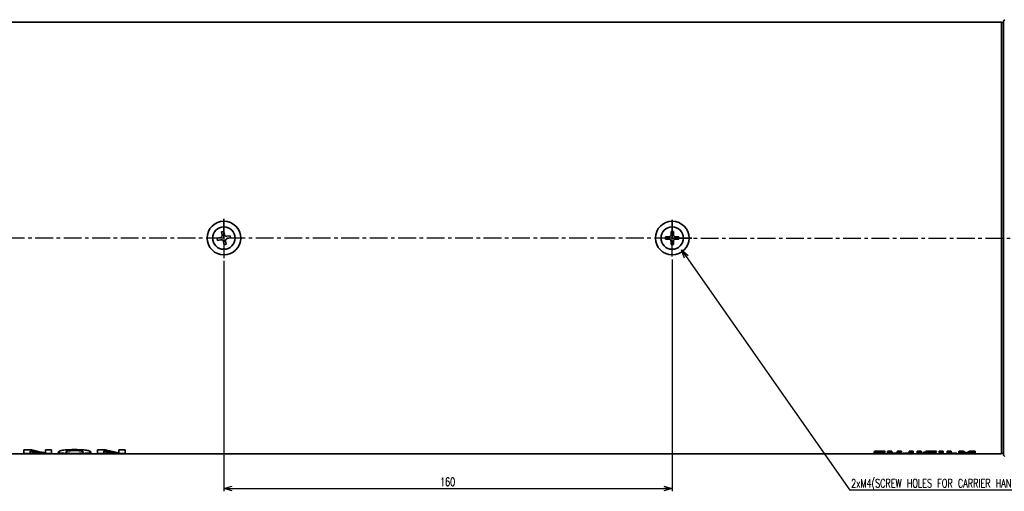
# Model space of a CAD drawing. Header units: millimetres. Extents: x -253 to 658, y -105 to 533.
# Tile 13 of 32: x 63 to 415, y 365 to 533. Entities that reach past the tile are written whole.
import ezdxf

# ---------------------------------------------------------------- set-up
doc = ezdxf.new("R2010")
doc.units = ezdxf.units.MM
doc.linetypes.add('CENTER', pattern=[10.16, 6.35, -1.27, 1.27, -1.27])
doc.layers.add('1', color=7, linetype='Continuous')
doc.styles.add('SLDTEXTSTYLE0', font='TXT', dxfattribs={"width": 0.7, "bigfont": 'bigfont'})
doc.styles.get("Standard").update_dxf_attribs({"font": 'txt', "bigfont": 'bigfont'})
doc.dimstyles.new('SLDDIMSTYLE0', dxfattribs={"dimtxt": 3, "dimasz": 3, "dimexe": 0, "dimexo": 0.0625, "dimgap": 0.75, "dimtad": 3, "dimdec": 4, "dimrnd": 1e-09, "dimzin": 12, "dimdsep": 46, "dimtxsty": 'SLDTEXTSTYLE0', "dimblk1": 'OPEN30', "dimblk2": 'OPEN30', "dimsah": 1, "dimcen": 0.09, "dimadec": 0, "dimazin": 3, "dimtfac": 1, "dimtofl": 0, "dimtmove": 0, "dimatfit": 3, "dimldrblk": 'OPEN30', "dimfxl": 1, "dimfrac": 2, "dimtolj": 1, "dimtzin": 12, "dimarcsym": 0})
doc.dimstyles.new('SLDDIMSTYLE3', dxfattribs={"dimtxt": 0.18, "dimasz": 3, "dimexe": 0, "dimexo": 0.0625, "dimgap": 0, "dimtad": 0, "dimtih": 1, "dimtoh": 1, "dimdec": 0, "dimrnd": 1e-09, "dimzin": 0, "dimdsep": 46, "dimtxsty": 'Standard', "dimblk1": 'OPEN30', "dimblk2": 'OPEN30', "dimsah": 1, "dimcen": 0.09, "dimadec": 0, "dimazin": 0, "dimtfac": 3, "dimtdec": 0, "dimtofl": 0, "dimtmove": 0, "dimatfit": 3, "dimldrblk": 'OPEN30', "dimfxl": 1, "dimfrac": 2, "dimtolj": 1, "dimtzin": 0, "dimarcsym": 0})

# ---------------------------------------------------------------- blocks, each defined once
blk = doc.blocks.new('_Open30')
at = {"color": 0, "linetype": 'ByBlock', "lineweight": -2}
for p, q in [((-1, 0.267949), (0, 0)), ((0, 0), (-1, -0.267949)), ((0, 0), (-1, 0))]:
    blk.add_line(p, q, dxfattribs=at)
blk = doc.blocks.new('_D_19')
at = {"layer": '1'}
for p, q in [((136.37, 446.98), (136.37, 364.83)), ((296.37, 447.5), (296.37, 364.83)), ((136.37, 365.83), (296.37, 365.83))]:
    blk.add_line(p, q, dxfattribs=at)
at = {"layer": '1', "xscale": 3, "yscale": 3, "rotation": 180}
blk.add_blockref('_Open30', (136.37, 365.83), dxfattribs=at)
at = {"layer": '1', "xscale": 3, "yscale": 3}
blk.add_blockref('_Open30', (296.37, 365.83), dxfattribs=at)
at = {"layer": '1', "insert": (213.49, 369.7), "char_height": 3, "attachment_point": 1, "style": 'SLDTEXTSTYLE0'}
blk.add_mtext('160', dxfattribs=at)
blk = doc.blocks.new('SW_NOTE_0_8')
at = {"layer": '1', "color": 0}
blk.add_line((84.21, 0), (0, 0), dxfattribs=at)
at = {"layer": '1', "color": 0, "insert": (0.49, 3.93), "char_height": 3, "attachment_point": 1, "style": 'SLDTEXTSTYLE0'}
blk.add_mtext('2xM4(SCREW HOLES FOR CARRIER HANDLE)', dxfattribs=at)

msp = doc.modelspace()

# ---------------------------------------------------------------- linework, layer by layer
at = {"color": 7, "linetype": 'Continuous', "lineweight": 35}
for p, q in [((413.86533, 532.12407), (18.86533, 532.12407)), ((413.86533, 504.42183), (413.86533, 532.12407)), ((414.61438, 531.97407), (413.86533, 531.93481)), ((415.11247, 532.98049), (414.61438, 532.52407)), ((414.61438, 504.68532), (414.61438, 532.52407)), ((413.81438, 484.73291), (413.81438, 504.41604)), ((413.86533, 484.66043), (413.86533, 504.42183)), ((414.61438, 484.66043), (414.61438, 504.68532)), ((413.86533, 425.5877), (413.86533, 484.66043)), ((414.61438, 425.5877), (414.61438, 484.66043)), ((136.31529, 457.50734), (135.52963, 457.35658)), ((135.52963, 457.35658), (135.74635, 456.22718)), ((136.53202, 456.37795), (136.31529, 457.50734)), ((296.76533, 457.47407), (295.96533, 457.47407)), ((295.96533, 457.47407), (295.96533, 456.32407)), ((296.76533, 456.32407), (296.76533, 457.47407)), ((135.11145, 455.29075), (133.98206, 455.07403)), ((133.98206, 455.07403), (134.13282, 454.28837)), ((134.13282, 454.28837), (135.26221, 454.50509)), ((136.19864, 453.87019), (136.41537, 452.74079)), ((137.20103, 452.89156), (136.98431, 454.02095)), ((138.59784, 455.95977), (137.46845, 455.74305)), ((137.61921, 454.95738), (138.7486, 455.1741)), ((138.7486, 455.1741), (138.59784, 455.95977)), ((295.16533, 455.52407), (294.01533, 455.52407)), ((294.01533, 455.52407), (294.01533, 454.72407)), ((294.01533, 454.72407), (295.16533, 454.72407)), ((295.96533, 453.92407), (295.96533, 452.77407)), ((296.76533, 452.77407), (296.76533, 453.92407)), ((298.71533, 455.52407), (297.56533, 455.52407)), ((297.56533, 454.72407), (298.71533, 454.72407)), ((298.71533, 454.72407), (298.71533, 455.52407)), ((136.41537, 452.74079), (137.20103, 452.89156)), ((295.96533, 452.77407), (296.76533, 452.77407)), ((413.81438, 405.8321), (413.81438, 425.51523)), ((413.86533, 405.8263), (413.86533, 425.5877)), ((414.61438, 405.56282), (414.61438, 425.5877)), ((413.86533, 378.15015), (413.86533, 405.8263)), ((414.61438, 377.72407), (414.61438, 405.56282)), ((65.00866, 379.63312), (66.41977, 379.63312)), ((65.00866, 378.24319), (65.00866, 379.63312)), ((72.66394, 379.63312), (74.88644, 379.63312)), ((72.66394, 378.52219), (72.66394, 379.63312)), ((74.88644, 379.63312), (74.88644, 378.24319)), ((82.15366, 379.68181), (83.98811, 379.68181)), ((91.25533, 379.63312), (92.66644, 379.63312)), ((91.25533, 378.24319), (91.25533, 379.63312)), ((98.9106, 379.63312), (101.13311, 379.63312)), ((98.9106, 378.52219), (98.9106, 379.63312)), ((101.13311, 379.63312), (101.13311, 378.24319)), ((18.86533, 378.15005), (413.86533, 378.15005)), ((65.00866, 378.34333), (67.23116, 378.34333)), ((67.23116, 378.24319), (65.00866, 378.24319)), ((67.23116, 379.00259), (67.23116, 379.10369)), ((67.23116, 379.00259), (67.23116, 378.24319)), ((67.30172, 378.98697), (67.30172, 379.08804)), ((67.51339, 378.9359), (67.51339, 379.03691)), ((67.86616, 378.86707), (67.86616, 378.968)), ((68.2895, 378.77859), (68.2895, 378.87941)), ((69.31255, 378.59927), (69.31255, 378.69986)), ((69.84172, 378.5152), (69.84172, 378.61569)), ((70.8295, 378.38575), (70.8295, 378.48607)), ((71.49978, 378.3099), (71.49978, 378.41013)), ((71.67617, 378.29354), (71.67617, 378.39375)), ((72.13477, 378.26309), (72.13477, 378.36326)), ((72.7345, 378.24704), (72.7345, 378.34719)), ((73.51061, 378.34333), (74.88644, 378.34333)), ((73.51061, 378.24319), (73.51061, 378.34333)), ((74.88644, 378.24319), (73.51061, 378.24319)), ((77.28533, 378.57281), (77.28533, 378.67337)), ((77.53227, 378.45516), (77.53227, 378.55557)), ((77.95561, 378.37451), (77.95561, 378.47482)), ((78.52005, 378.31715), (78.52005, 378.41739)), ((79.26089, 378.27794), (79.26089, 378.37813)), ((80.037, 378.81053), (80.037, 378.91138)), ((80.037, 378.67493), (80.037, 378.81053)), ((80.07227, 378.95614), (80.07227, 379.05718)), ((80.14283, 378.25294), (80.14283, 378.3531)), ((80.21339, 379.07196), (80.21339, 379.17315)), ((80.49561, 379.16672), (80.49561, 379.26803)), ((80.88366, 379.24822), (80.88366, 379.34963)), ((81.09533, 378.23751), (81.09533, 378.33765)), ((81.44811, 379.30227), (81.44811, 379.40374)), ((82.15366, 379.33286), (82.15366, 379.43437)), ((82.15366, 378.23198), (82.15366, 378.33212)), ((82.78867, 378.3303), (83.35311, 378.3303)), ((82.78867, 378.23017), (82.78867, 378.3303)), ((83.35311, 378.23017), (82.78867, 378.23017)), ((83.07088, 379.3452), (83.07088, 379.44673)), ((83.35311, 378.23017), (83.35311, 378.3303)), ((83.95283, 379.33286), (83.95283, 379.43437)), ((83.98811, 378.23198), (83.98811, 378.33212)), ((84.69366, 379.30227), (84.69366, 379.40374)), ((85.04644, 378.23751), (85.04644, 378.33765)), ((85.25811, 379.24822), (85.25811, 379.34963)), ((85.64616, 379.16672), (85.64616, 379.26803)), ((85.92839, 379.07196), (85.92839, 379.17315)), ((85.99894, 378.25294), (85.99894, 378.3531)), ((86.03422, 378.95614), (86.03422, 379.05718)), ((86.10477, 378.74304), (86.10477, 378.84381)), ((86.88088, 378.27794), (86.88088, 378.37813)), ((87.58644, 378.31472), (87.58644, 378.41495)), ((88.18616, 378.37451), (88.18616, 378.47482)), ((88.6095, 378.45516), (88.6095, 378.55557)), ((88.85644, 378.57281), (88.85644, 378.67337)), ((91.25533, 378.34333), (93.47783, 378.34333)), ((93.47783, 378.24319), (91.25533, 378.24319)), ((93.47783, 379.00259), (93.47783, 379.10369)), ((93.47783, 379.00259), (93.47783, 378.24319)), ((93.54839, 378.98697), (93.54839, 379.08804)), ((93.79533, 378.9359), (93.79533, 379.03691)), ((94.53616, 378.77859), (94.53616, 378.87941)), ((95.55922, 378.59927), (95.55922, 378.69986)), ((96.08838, 378.5152), (96.08838, 378.61569)), ((97.07617, 378.38575), (97.07617, 378.48607)), ((97.46422, 378.33971), (97.46422, 378.43998)), ((97.78172, 378.3099), (97.78172, 378.41013)), ((97.92283, 378.29354), (97.92283, 378.39375)), ((98.41672, 378.26309), (98.41672, 378.36326)), ((99.01644, 378.24704), (99.01644, 378.34719)), ((99.75728, 378.34333), (101.13311, 378.34333)), ((99.75728, 378.24319), (99.75728, 378.34333)), ((101.13311, 378.24319), (99.75728, 378.24319)), ((368.46812, 378.40896), (368.46812, 379.03428)), ((368.46812, 378.50931), (369.66757, 378.50931)), ((369.66757, 378.40896), (368.46812, 378.40896)), ((369.20894, 379.11042), (372.38394, 379.11042)), ((369.66757, 378.40896), (369.66757, 378.50931)), ((369.9145, 378.41492), (369.9145, 378.51528)), ((370.02035, 378.95614), (370.02035, 379.05718)), ((370.02035, 378.95614), (370.02035, 378.75625)), ((370.02035, 378.75625), (372.27809, 378.75625)), ((370.02035, 378.67907), (370.02035, 378.75625)), ((370.02035, 378.67907), (370.02035, 378.43626)), ((372.24282, 378.67907), (370.02035, 378.67907)), ((370.12615, 378.99737), (370.12615, 379.09846)), ((370.40839, 379.01309), (370.40839, 379.11042)), ((372.3134, 379.01309), (370.40839, 379.01309)), ((372.24282, 378.67907), (372.24282, 378.75625)), ((372.27809, 378.75625), (372.27809, 378.6874)), ((372.3134, 379.01309), (372.3134, 379.11042)), ((372.38394, 379.11042), (372.38394, 379.01837)), ((373.23062, 378.55074), (373.23062, 379.06112)), ((373.30115, 378.49802), (373.30115, 378.59848)), ((373.51281, 379.11042), (374.71227, 379.11042)), ((373.51281, 378.45516), (373.51281, 378.55557)), ((373.9009, 378.42702), (373.9009, 378.5274)), ((374.43007, 378.406), (374.43007, 378.50635)), ((374.71227, 379.11042), (374.71227, 378.50485)), ((375.02977, 378.39723), (375.02977, 378.46158)), ((375.45309, 378.4488), (375.91172, 378.4488)), ((375.70006, 378.39434), (375.70006, 378.4488)), ((376.37035, 378.39723), (376.37035, 378.46428)), ((376.68781, 378.53634), (376.68781, 379.06653)), ((377.00532, 379.11042), (378.1695, 379.11042)), ((377.00532, 378.406), (377.00532, 378.50635)), ((377.42868, 378.42094), (377.42868, 378.52131)), ((377.78146, 378.44564), (377.78146, 378.54604)), ((378.06365, 378.48789), (378.06365, 378.58834)), ((378.1695, 379.11042), (378.1695, 378.55074)), ((378.76921, 378.44564), (379.58062, 378.44564)), ((378.76921, 378.406), (378.76921, 378.44564)), ((378.80448, 378.40014), (378.80448, 378.44564)), ((378.87506, 378.39723), (378.87506, 378.44564)), ((378.98087, 378.39723), (378.87506, 378.39723)), ((378.98087, 378.39723), (378.98087, 378.44564)), ((379.29838, 378.39434), (379.29838, 378.44564)), ((379.79227, 378.39434), (379.29838, 378.39434)), ((379.79227, 378.39434), (379.79227, 378.44699)), ((380.49783, 378.39723), (380.49783, 378.464)), ((380.92115, 378.55074), (380.92115, 379.06112)), ((381.027, 378.406), (381.027, 378.50635)), ((381.20339, 379.11042), (382.40284, 379.11042)), ((381.41504, 378.41792), (381.41504, 378.51829)), ((381.66201, 378.43008), (381.66201, 378.53046)), ((382.01479, 378.45836), (382.01479, 378.55878)), ((382.22645, 378.49463), (382.22645, 378.59509)), ((382.36757, 378.54351), (382.36757, 378.64403)), ((382.40284, 379.11042), (382.40284, 378.60697)), ((383.74337, 378.68323), (383.74337, 379.06112)), ((383.74337, 378.67907), (385.22506, 378.67907)), ((383.74337, 378.40896), (383.74337, 378.67907)), ((383.74337, 378.50931), (384.94282, 378.50931)), ((384.94282, 378.40896), (383.74337, 378.40896)), ((383.84922, 378.69158), (383.84922, 378.79229)), ((384.09615, 379.11042), (385.22506, 379.11042)), ((384.09615, 378.71703), (384.09615, 378.81776)), ((384.44892, 378.74742), (384.44892, 378.8482)), ((384.8017, 378.78311), (384.8017, 378.88393)), ((384.94282, 378.40896), (384.94282, 378.50931)), ((385.04867, 378.80592), (385.04867, 378.90677)), ((385.15448, 378.8198), (385.15448, 378.92066)), ((385.15448, 378.41492), (385.15448, 378.51528)), ((385.22506, 379.11042), (385.22506, 378.82445)), ((385.22506, 378.67907), (385.22506, 378.43626)), ((386.77729, 378.67907), (385.71896, 378.67907)), ((386.74198, 378.77409), (386.74198, 378.77859)), ((386.75115, 378.77976), (386.77729, 378.77976)), ((386.77729, 378.78311), (386.77729, 379.03428)), ((386.77729, 378.67907), (386.77729, 378.77976)), ((386.77729, 378.40896), (386.77729, 378.67907)), ((386.77729, 378.50931), (387.94143, 378.50931)), ((387.94143, 378.40896), (386.77729, 378.40896)), ((387.48285, 379.11042), (390.69312, 379.11042)), ((387.94143, 378.40896), (387.94143, 378.50931)), ((388.22367, 378.41492), (388.22367, 378.51528)), ((388.29421, 378.95614), (388.29421, 379.05718)), ((388.29421, 378.95614), (388.29421, 378.75625)), ((388.29421, 378.75625), (390.552, 378.75625)), ((388.29421, 378.67907), (388.29421, 378.75625)), ((388.29421, 378.67907), (388.29421, 378.43626)), ((390.552, 378.67907), (388.29421, 378.67907)), ((388.40006, 378.99737), (388.40006, 379.09846)), ((388.68226, 379.01309), (388.68226, 379.11042)), ((390.62253, 379.01309), (388.68226, 379.01309)), ((390.552, 378.75625), (390.552, 378.67907)), ((390.62253, 379.01309), (390.62253, 379.11042)), ((390.69312, 379.11042), (390.69312, 379.02365)), ((391.57506, 378.40896), (391.57506, 379.06112)), ((391.57506, 378.50931), (392.7392, 378.50931)), ((392.7392, 378.40896), (391.57506, 378.40896)), ((391.89257, 379.11042), (393.05671, 379.11042)), ((392.7392, 378.40896), (392.7392, 378.50931)), ((392.98617, 378.41492), (392.98617, 378.51528)), ((393.05671, 379.11042), (393.05671, 378.43626)), ((394.46782, 378.45516), (394.46782, 379.06112)), ((394.60894, 378.43317), (394.60894, 378.53355)), ((394.78533, 379.11042), (395.94951, 379.11042)), ((394.89118, 378.41492), (394.89118, 378.51528)), ((395.34977, 378.50931), (395.95693, 378.50931)), ((395.34977, 378.40896), (395.34977, 378.50931)), ((397.85448, 378.40896), (395.34977, 378.40896)), ((395.94951, 379.11042), (395.94951, 378.51173)), ((396.4081, 378.46482), (397.92506, 378.46482)), ((397.85448, 378.40896), (397.85448, 378.46482)), ((397.92506, 378.46482), (397.92506, 378.41193)), ((398.66589, 378.40896), (398.66589, 379.05571)), ((398.66589, 378.50931), (399.23032, 378.50931)), ((399.23032, 378.40896), (398.66589, 378.40896)), ((398.98339, 379.11042), (400.32392, 379.11042)), ((399.23032, 378.40896), (399.23032, 378.50931)), ((399.33617, 379.04701), (399.44198, 379.04701)), ((399.33617, 378.94599), (399.33617, 379.04701)), ((399.33617, 378.94599), (399.33617, 378.41193)), ((399.44198, 378.94599), (399.33617, 378.94599)), ((399.44198, 378.94599), (399.44198, 379.04701)), ((399.47729, 378.93089), (399.47729, 379.03189)), ((399.54783, 378.88642), (399.54783, 378.98737)), ((399.79476, 378.75625), (399.79476, 378.85704)), ((399.97115, 378.67907), (399.97115, 378.77976)), ((400.11227, 378.60697), (400.11227, 378.70757)), ((400.28865, 378.54351), (400.28865, 378.64403)), ((400.42977, 378.48789), (400.42977, 378.58834)), ((400.53562, 378.44564), (400.53562, 378.54604)), ((400.64143, 378.50931), (401.45284, 378.50931)), ((400.64143, 378.40896), (400.64143, 378.50931)), ((401.45284, 378.40896), (400.64143, 378.40896)), ((401.31172, 378.53991), (401.34699, 378.53991)), ((401.34699, 378.53991), (401.34699, 378.55074)), ((401.45284, 378.40896), (401.45284, 378.50931)), ((401.77035, 378.41792), (401.77035, 378.51829)), ((401.91142, 378.44564), (401.91142, 378.54604)), ((401.94674, 378.45836), (401.94674, 378.55878)), ((402.05254, 378.48789), (402.05254, 378.58834)), ((402.15839, 378.53634), (402.15839, 378.63685)), ((402.29951, 378.59544), (402.29951, 378.69602)), ((402.4759, 378.6667), (402.4759, 378.76738)), ((402.7581, 378.8198), (402.7581, 378.92066)), ((402.79337, 379.11042), (404.52199, 379.11042)), ((402.89922, 378.88156), (402.89922, 378.9825)), ((402.96976, 378.93089), (402.96976, 379.03189)), ((403.00507, 379.04701), (403.11088, 379.04701)), ((403.00507, 378.94599), (403.00507, 379.04701)), ((403.11088, 378.94599), (403.00507, 378.94599)), ((403.11088, 378.94599), (403.11088, 379.04701)), ((403.11088, 378.40896), (403.11088, 378.94599)), ((403.11088, 378.50931), (404.13394, 378.50931)), ((404.13394, 378.40896), (403.11088, 378.40896)), ((404.13394, 378.40896), (404.13394, 378.50931)), ((404.45145, 378.41792), (404.45145, 378.51829)), ((404.52199, 379.11042), (404.52199, 378.43937)), ((413.81341, 378.36979), (414.62489, 378.32569)), ((413.86533, 378.15015), (413.86533, 378.15005)), ((414.61438, 377.72407), (415.11247, 377.26765))]:
    msp.add_line(p, q, dxfattribs=at)
for centre, radius in [((136.36533, 455.12407), 6), ((296.36533, 455.12407), 6), ((136.36533, 455.12407), 4), ((296.36533, 455.12407), 4)]:
    msp.add_circle(centre, radius, dxfattribs=at)
msp.add_arc((378.642, 459.29407), 81.17, 278.5129586, 278.5381324, dxfattribs=at)
for centre, major_axis, ratio, start_param, end_param in [((229.98864, 459.29407), (852.23546, 0), 0.095243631, 4.519261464, 4.52014714), ((98.17757, 459.29407), (162.34155, 0), 0.499995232, 4.52014714, 4.523688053), ((82.951, 459.29407), (0, 81.17), 0.999989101, 2.952891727, 2.959082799), ((60.7137, 459.29407), (100.26839, 0), 0.80952727, 4.890922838, 4.898435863), ((47.9795, 459.29407), (169.11105, 0), 0.479980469, 4.898435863, 4.903745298), ((20.59824, 459.29407), (313.07847, 0), 0.259264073, 4.903745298, 4.906845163), ((-36.53291, 459.29407), (608.73785, 0), 0.133341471, 4.906845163, 4.908617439), ((202.67468, 459.29407), (608.73785, 0), 0.133341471, 4.516160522, 4.517932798), ((145.54353, 459.29407), (313.07847, 0), 0.259264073, 4.517932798, 4.521032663), ((118.16228, 459.29407), (169.11105, 0), 0.479980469, 4.521032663, 4.526342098), ((104.54482, 459.29407), (95.49343, 0), 0.850006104, 4.526342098, 4.533855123), ((256.23412, 459.29407), (852.22927, 0), 0.095244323, 4.519261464, 4.52014714), ((126.36293, 459.29407), (172.48857, 0), 0.4705819, 4.52014714, 4.523688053), ((108.14532, 459.29407), (0, 81.17), 0.928557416, 2.952891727, 2.959082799), ((75.17136, 459.29407), (0, 81.07), 0.666683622, 2.994148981, 2.995468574), ((75.17136, 459.29407), (0, 81.17), 0.666683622, 2.994331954, 2.995649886), ((74.38429, 459.29407), (0, 81.07), 0.600006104, 2.995468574, 2.999865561), ((74.38429, 459.29407), (0, 81.17), 0.600006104, 2.995649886, 3.000041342), ((75.69316, 459.29407), (0, 81.07), 0.714304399, 2.999865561, 3.006016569), ((75.69316, 459.29407), (0, 81.17), 0.714304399, 3.000041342, 3.006184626), ((74.78659, 459.29407), (0, 81.07), 0.631569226, 3.006016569, 3.01435649), ((74.78659, 459.29407), (0, 81.17), 0.631569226, 3.006184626, 3.014514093), ((78.04067, 459.29407), (0, 81.17), 0.666683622, 2.959082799, 2.961733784), ((75.1477, 459.29407), (0, 81.07), 0.666671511, 3.01435649, 3.023563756), ((75.1477, 459.29407), (0, 81.17), 0.666671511, 3.014514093, 3.023709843), ((78.04036, 459.29407), (0, 81.17), 0.666662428, 2.961733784, 2.967032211), ((77.76399, 459.29407), (0, 81.17), 0.647057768, 2.967032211, 2.974529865), ((75.29226, 459.29407), (0, 81.07), 0.681814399, 3.023563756, 3.033198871), ((75.29226, 459.29407), (0, 81.17), 0.681814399, 3.023709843, 3.033332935), ((78.26555, 459.29407), (0, 81.17), 0.684217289, 2.974529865, 2.982898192), ((75.03233, 459.29407), (0, 81.07), 0.652177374, 3.033198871, 3.043261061), ((75.03233, 459.29407), (0, 81.17), 0.652177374, 3.033332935, 3.043382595), ((78.23473, 459.29407), (0, 81.17), 0.681814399, 2.982898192, 2.992574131), ((75.26821, 459.29407), (0, 81.07), 0.681814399, 3.043261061, 3.052876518), ((75.26821, 459.29407), (0, 81.17), 0.681814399, 3.043382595, 3.052986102), ((77.87757, 459.29407), (0, 81.17), 0.652177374, 2.992574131, 3.012761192), ((75.28537, 459.29407), (0, 81.07), 0.684203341, 3.052876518, 3.06117419), ((75.28537, 459.29407), (0, 81.17), 0.684203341, 3.052986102, 3.061273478), ((75.04346, 459.29407), (0, 81.07), 0.647057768, 3.06117419, 3.068593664), ((75.04346, 459.29407), (0, 81.17), 0.647057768, 3.061273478, 3.068683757), ((78.02859, 459.29407), (0, 81.17), 0.666659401, 3.012761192, 3.021959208), ((75.15958, 459.29407), (0, 81.07), 0.666696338, 3.068593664, 3.073828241), ((75.15958, 459.29407), (0, 81.17), 0.666696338, 3.068683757, 3.073911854), ((75.42075, 459.29407), (0, 81.07), 0.714273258, 3.073828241, 3.076881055), ((75.42075, 459.29407), (0, 81.17), 0.714273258, 3.073911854, 3.07696089), ((77.68885, 459.29407), (0, 81.17), 0.631589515, 3.021959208, 3.03027214), ((76.54408, 459.29407), (0, 81.07), 0.928546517, 3.076881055, 3.082984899), ((76.54408, 459.29407), (0, 81.17), 0.928546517, 3.07696089, 3.083057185), ((78.43443, 459.29407), (0, 81.17), 0.714273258, 3.03027214, 3.036392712), ((82.2258, 459.29407), (172.27762, 0), 0.470577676, 4.653781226, 4.657268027), ((82.2258, 459.29407), (172.49012, 0), 0.470577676, 4.653853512, 4.657336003), ((78.31275, 459.29407), (0, 81.17), 0.699996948, 3.036392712, 3.040762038), ((76.67835, 459.29407), (0, 81.17), 0.499961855, 3.040762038, 3.04250933), ((121.86176, 459.29407), (891.71434, 0), 0.090914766, 4.657268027, 4.658139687), ((121.86176, 459.29407), (892.81427, 0), 0.090914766, 4.657336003, 4.658206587), ((76.74004, 459.29407), (0, 81.17), 0.047618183, 3.264728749, 3.283143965), ((77.7011, 459.29407), (0, 81.17), 0.048780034, 3.018456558, 3.036392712), ((77.7011, 459.29407), (0, 81.07), 0.048780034, 3.023295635, 3.036262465), ((74.92772, 459.29407), (0, 81.17), 0.205879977, 3.283143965, 3.298086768), ((79.04011, 459.29407), (0, 81.07), 0.205879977, 3.036262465, 3.05112906), ((79.04011, 459.29407), (0, 81.17), 0.205879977, 3.036392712, 3.051240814), ((72.11047, 459.29407), (0, 81.17), 0.428572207, 3.298086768, 3.310418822), ((80.78738, 459.29407), (0, 81.07), 0.444451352, 3.05112906, 3.06292016), ((80.78738, 459.29407), (0, 81.17), 0.444451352, 3.051240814, 3.063017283), ((68.03663, 459.29407), (0, 81.17), 0.727271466, 3.310418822, 3.320126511), ((82.58934, 459.29407), (0, 81.07), 0.727271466, 3.06292016, 3.072519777), ((82.58934, 459.29407), (0, 81.17), 0.727271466, 3.063017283, 3.072605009), ((85.43185, 459.29407), (100.14487, 0), 0.80952727, 4.643316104, 4.650729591), ((85.43185, 459.29407), (100.26839, 0), 0.80952727, 4.643401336, 4.650805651), ((89.6682, 459.29407), (168.89412, 0), 0.480004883, 4.650729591, 4.65596059), ((89.6682, 459.29407), (169.10245, 0), 0.480004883, 4.650805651, 4.656030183), ((79.68589, 459.29407), (0, 81.07), 0.033330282, 3.271900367, 3.285078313), ((79.68589, 459.29407), (0, 81.17), 0.033330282, 3.271738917, 3.28490032), ((80.35165, 459.29407), (0, 81.17), 0.033330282, 3.025022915, 3.038140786), ((77.96451, 459.29407), (0, 81.07), 0.181821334, 3.285078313, 3.294758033), ((77.96451, 459.29407), (0, 81.17), 0.181821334, 3.28490032, 3.294567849), ((81.66894, 459.29407), (0, 81.17), 0.190482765, 3.038140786, 3.047312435), ((95.5743, 459.29407), (273.61512, 0), 0.29629211, 4.65596059, 4.659446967), ((95.5743, 459.29407), (273.95262, 0), 0.29629211, 4.656030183, 4.659512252), ((74.39267, 459.29407), (0, 81.07), 0.470603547, 3.294758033, 3.302247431), ((74.39267, 459.29407), (0, 81.17), 0.470603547, 3.294567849, 3.30204779), ((83.18505, 459.29407), (0, 81.17), 0.388889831, 3.047312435, 3.05516753), ((86.92782, 459.29407), (0, 81.17), 0.923083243, 3.05516753, 3.060837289), ((70.30647, 459.29407), (0, 81.07), 0.785694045, 3.302247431, 3.308422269), ((70.30647, 459.29407), (0, 81.17), 0.785694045, 3.30204779, 3.308214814), ((56.95137, 459.29407), (144.12108, 0), 0.562513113, 4.879218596, 4.883191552), ((56.95137, 459.29407), (144.29886, 0), 0.562513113, 4.87901114, 4.882979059), ((91.36017, 459.29407), (129.8725, 0), 0.624997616, 4.631633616, 4.63599323), ((123.99712, 459.29407), (810.73299, 0), 0.099995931, 4.659446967, 4.660754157), ((123.99712, 459.29407), (811.73303, 0), 0.099995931, 4.659512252, 4.660817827), ((26.32917, 459.29407), (324.28, 0), 0.25, 4.883191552, 4.885399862), ((26.32917, 459.29407), (324.68, 0), 0.25, 4.882979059, 4.885184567), ((106.22816, 459.29407), (324.68, 0), 0.25, 4.63599323, 4.638172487), ((-99.31961, 459.29407), (1054.16365, 0), 0.076904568, 4.885399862, 4.886283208), ((-99.31961, 459.29407), (1055.46397, 0), 0.076904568, 4.885184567, 4.886066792), ((238.58005, 459.29407), (2109.64, 0), 0.038475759, 4.638172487, 4.638608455), ((157.44138, 459.29407), (1458.72827, 0), 0.055575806, 4.660754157, 4.661190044), ((157.44138, 459.29407), (1460.52762, 0), 0.055575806, 4.660817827, 4.661253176), ((258.44698, 459.29407), (1013.62247, 0), 0.079980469, 4.538494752, 4.539378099), ((258.44698, 459.29407), (1014.87277, 0), 0.079980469, 4.538711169, 4.539593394), ((-72.4392, 459.29407), (2109.65238, 0), 0.038475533, 4.786169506, 4.786605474), ((8.7004, 459.29407), (1458.72827, 0), 0.055575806, 4.763587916, 4.764023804), ((8.7004, 459.29407), (1460.52762, 0), 0.055575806, 4.763524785, 4.763960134), ((142.56872, 459.29407), (340.49499, 0), 0.238094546, 4.539378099, 4.541586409), ((142.56872, 459.29407), (340.91499, 0), 0.238094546, 4.539593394, 4.541798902), ((59.91361, 459.29407), (324.68, 0), 0.25, 4.786605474, 4.78878473), ((42.14465, 459.29407), (810.73299, 0), 0.099995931, 4.764023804, 4.765330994), ((42.14465, 459.29407), (811.73303, 0), 0.099995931, 4.763960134, 4.765265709), ((109.1904, 459.29407), (144.12108, 0), 0.562513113, 4.541586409, 4.545559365), ((109.1904, 459.29407), (144.29886, 0), 0.562513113, 4.541798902, 4.54576682), ((74.7816, 459.29407), (129.8725, 0), 0.624997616, 4.78878473, 4.793144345), ((70.56747, 459.29407), (273.61512, 0), 0.29629211, 4.765330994, 4.76881737), ((70.56747, 459.29407), (273.95262, 0), 0.29629211, 4.765265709, 4.768747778), ((95.8353, 459.29407), (0, 81.07), 0.785694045, 2.974763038, 2.980937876), ((95.8353, 459.29407), (0, 81.17), 0.785694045, 2.974970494, 2.981137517), ((79.21395, 459.29407), (0, 81.17), 0.923083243, 3.222348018, 3.228017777), ((91.7491, 459.29407), (0, 81.07), 0.470603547, 2.980937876, 2.988427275), ((91.7491, 459.29407), (0, 81.17), 0.470603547, 2.981137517, 2.988617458), ((82.95673, 459.29407), (0, 81.17), 0.388889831, 3.228017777, 3.235872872), ((87.61502, 459.29407), (0, 81.07), 0.136364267, 2.988427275, 2.998106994), ((87.61502, 459.29407), (0, 81.17), 0.136364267, 2.988617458, 2.998284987), ((84.83673, 459.29407), (0, 81.17), 0.142860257, 3.235872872, 3.245044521), ((76.47357, 459.29407), (168.89412, 0), 0.480004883, 4.76881737, 4.77404837), ((76.47357, 459.29407), (169.10245, 0), 0.480004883, 4.768747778, 4.77397231), ((86.54943, 459.29407), (0, 81.07), 0.044443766, 2.998106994, 3.017865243), ((86.54943, 459.29407), (0, 81.17), 0.044443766, 2.998284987, 3.018018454), ((85.66978, 459.29407), (0, 81.17), 0.043477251, 3.245044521, 3.265166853), ((80.63634, 459.29407), (101.33905, 0), 0.799987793, 4.77404837, 4.781025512), ((80.63634, 459.29407), (101.46405, 0), 0.799987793, 4.77397231, 4.78094082), ((98.72501, 459.29407), (0, 81.17), 0.772721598, 2.963058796, 2.972766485), ((83.47697, 459.29407), (0, 81.07), 0.739113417, 3.210229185, 3.220265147), ((83.47697, 459.29407), (0, 81.17), 0.739113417, 3.210144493, 3.220168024), ((94.03137, 459.29407), (0, 81.17), 0.428577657, 2.972766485, 2.985098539), ((85.35435, 459.29407), (0, 81.07), 0.444457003, 3.220265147, 3.232056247), ((85.35435, 459.29407), (0, 81.17), 0.444457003, 3.220168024, 3.231944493), ((91.21405, 459.29407), (0, 81.17), 0.205879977, 2.985098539, 3.000041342), ((87.10166, 459.29407), (0, 81.07), 0.205879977, 3.232056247, 3.246922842), ((87.10166, 459.29407), (0, 81.17), 0.205879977, 3.231944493, 3.246792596), ((89.41504, 459.29407), (0, 81.17), 0.048780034, 3.000041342, 3.018018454), ((88.45058, 459.29407), (0, 81.07), 0.047618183, 3.246922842, 3.260219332), ((88.45058, 459.29407), (0, 81.17), 0.047618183, 3.246792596, 3.265166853), ((101.41863, 459.29407), (0, 81.07), 0.666734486, 2.994148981, 2.995468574), ((101.41863, 459.29407), (0, 81.17), 0.666734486, 2.994331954, 2.995649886), ((101.81127, 459.29407), (0, 81.07), 0.699996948, 2.995468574, 2.999865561), ((101.81127, 459.29407), (0, 81.17), 0.699996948, 2.995649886, 3.000041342), ((101.15708, 459.29407), (0, 81.07), 0.642869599, 2.999865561, 3.006016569), ((101.15708, 459.29407), (0, 81.17), 0.642869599, 3.000041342, 3.006184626), ((101.03326, 459.29407), (0, 81.07), 0.631569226, 3.006016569, 3.01435649), ((101.03326, 459.29407), (0, 81.17), 0.631569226, 3.006184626, 3.014514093), ((104.28771, 459.29407), (0, 81.17), 0.666709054, 2.959082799, 2.961733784), ((101.39444, 459.29407), (0, 81.07), 0.666678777, 3.01435649, 3.023563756), ((101.39444, 459.29407), (0, 81.17), 0.666678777, 3.014514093, 3.023709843), ((105.49696, 459.29407), (0, 81.17), 0.749987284, 2.961733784, 2.967032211), ((104.04594, 459.29407), (0, 81.17), 0.647057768, 2.967032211, 2.974529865), ((101.53893, 459.29407), (0, 81.07), 0.681814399, 3.023563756, 3.033198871), ((101.53893, 459.29407), (0, 81.17), 0.681814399, 3.023709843, 3.033332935), ((104.5475, 459.29407), (0, 81.17), 0.684217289, 2.974529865, 2.982898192), ((101.27894, 459.29407), (0, 81.07), 0.65217074, 3.033198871, 3.043261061), ((101.27894, 459.29407), (0, 81.17), 0.65217074, 3.033332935, 3.043382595), ((103.93359, 459.29407), (0, 81.17), 0.636357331, 2.982898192, 2.992574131), ((101.51487, 459.29407), (0, 81.07), 0.681814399, 3.043261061, 3.052876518), ((101.51487, 459.29407), (0, 81.17), 0.681814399, 3.043382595, 3.052986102), ((104.64823, 459.29407), (0, 81.17), 0.69565852, 2.992574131, 3.002674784), ((101.53209, 459.29407), (0, 81.07), 0.684211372, 3.052876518, 3.06117419), ((101.53209, 459.29407), (0, 81.17), 0.684211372, 3.052986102, 3.061273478), ((104.15951, 459.29407), (0, 81.17), 0.652177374, 3.002674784, 3.012761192), ((101.29013, 459.29407), (0, 81.07), 0.647057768, 3.06117419, 3.068593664), ((101.29013, 459.29407), (0, 81.17), 0.647057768, 3.061273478, 3.068683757), ((104.31046, 459.29407), (0, 81.17), 0.666652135, 3.012761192, 3.021959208), ((101.89895, 459.29407), (0, 81.07), 0.750025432, 3.068593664, 3.073828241), ((101.89895, 459.29407), (0, 81.17), 0.750025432, 3.068683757, 3.073911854), ((100.91845, 459.29407), (0, 81.07), 0.571409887, 3.073828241, 3.076881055), ((100.91845, 459.29407), (0, 81.17), 0.571409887, 3.073911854, 3.07696089), ((103.97087, 459.29407), (0, 81.17), 0.631597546, 3.021959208, 3.03027214), ((103.16522, 459.29407), (0, 81.07), 0.999978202, 3.076881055, 3.082984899), ((103.16522, 459.29407), (0, 81.17), 0.999978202, 3.07696089, 3.083057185), ((104.71638, 459.29407), (0, 81.17), 0.714273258, 3.03027214, 3.036392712), ((108.50774, 459.29407), (172.27762, 0), 0.470577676, 4.653781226, 4.657268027), ((108.50774, 459.29407), (172.49012, 0), 0.470577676, 4.653853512, 4.657336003), ((103.74244, 459.29407), (0, 81.17), 0.600006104, 3.036392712, 3.040762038), ((102.92471, 459.29407), (0, 81.17), 0.499923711, 3.040762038, 3.04250933), ((145.91085, 459.29407), (851.18552, 0), 0.095243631, 4.657268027, 4.658139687), ((145.91085, 459.29407), (852.23546, 0), 0.095243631, 4.657336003, 4.658206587), ((363.27447, 459.29407), (0, 81.17), 0.428459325, 3.291490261, 3.294567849), ((353.72916, 459.29407), (97.41985, 0), 0.833197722, 4.865364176, 4.867563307), ((293.50023, 459.29407), (487.11911, 0), 0.166632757, 4.867563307, 4.868442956), ((345.88917, 459.29407), (283.70789, 0), 0.285751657, 4.796300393, 4.797173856), ((345.88917, 459.29407), (284.05785, 0), 0.285751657, 4.796196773, 4.797069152), ((366.97181, 459.29407), (0, 81.07), 0.428633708, 3.226377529, 3.22943503), ((366.97181, 459.29407), (0, 81.17), 0.428633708, 3.226272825, 3.229326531), ((365.67415, 459.29407), (0, 81.07), 0.374914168, 3.285078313, 3.288596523), ((365.67415, 459.29407), (0, 81.17), 0.374914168, 3.28490032, 3.288414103), ((338.457, 459.29407), (216.20866, 0), 0.374961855, 4.85939285, 4.860712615), ((338.457, 459.29407), (216.47535, 0), 0.374961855, 4.85921043, 4.860528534), ((367.50635, 459.29407), (0, 81.17), 0.499847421, 3.258600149, 3.259475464), ((348.36691, 459.29407), (162.24095, 0), 0.50030525, 4.860528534, 4.860968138), ((371.47421, 459.29407), (0, 81.17), 0.142819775, 3.293688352, 3.29676698), ((374.33857, 459.29407), (0, 81.07), 0.133300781, 3.03888746, 3.045447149), ((374.33857, 459.29407), (0, 81.17), 0.133300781, 3.039014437, 3.045565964), ((329.35068, 459.29407), (284.14455, 0), 0.285664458, 4.867563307, 4.868442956), ((376.8928, 459.29407), (0, 81.07), 0.461502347, 3.045447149, 3.05112906), ((376.8928, 459.29407), (0, 81.17), 0.461502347, 3.045565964, 3.051240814), ((382.46539, 459.29407), (99.09838, 0), 0.818075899, 4.621925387, 4.625856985), ((382.46539, 459.29407), (99.22062, 0), 0.818075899, 4.622037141, 4.625963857), ((388.91435, 459.29407), (173.7184, 0), 0.466674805, 4.625856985, 4.628914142), ((388.91435, 459.29407), (173.93268, 0), 0.466674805, 4.625963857, 4.62901722), ((412.73407, 459.29407), (459.40216, 0), 0.176468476, 4.628914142, 4.629554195), ((412.73407, 459.29407), (459.96884, 0), 0.176468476, 4.62901722, 4.630325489), ((377.65768, 459.29407), (0, 81.17), 0.375066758, 3.044692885, 3.048185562), ((383.90275, 459.29407), (97.40004, 0), 0.833367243, 4.618981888, 4.621164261), ((397.21424, 459.29407), (243.52239, 0), 0.333316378, 4.621164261, 4.622909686), ((501.40389, 459.29407), (1541.68523, 0), 0.052650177, 4.630325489, 4.630761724), ((249.99623, 459.29407), (1541.68523, 0), 0.052650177, 4.794016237, 4.794452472), ((354.15057, 459.29407), (243.52239, 0), 0.333316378, 4.801868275, 4.803613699), ((367.46026, 459.29407), (97.41985, 0), 0.833197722, 4.803613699, 4.805796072), ((336.44863, 459.29407), (487.02, 0), 0.166666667, 4.794452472, 4.79576074), ((373.30294, 459.29407), (0, 81.17), 0.428459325, 3.234999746, 3.238055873), ((375.87096, 459.29407), (0, 81.17), 0.099975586, 3.238055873, 3.242423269), ((336.44863, 459.29407), (486.42, 0), 0.166666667, 4.795136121, 4.795863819), ((372.57545, 459.29407), (0, 81.17), 0.333435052, 3.294127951, 3.29676698), ((332.84319, 459.29407), (284.14455, 0), 0.285664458, 4.867563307, 4.868442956), ((360.78165, 459.29407), (194.57988, 0), 0.416641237, 4.795863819, 4.798047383), ((360.78165, 459.29407), (194.81989, 0), 0.416641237, 4.79576074, 4.797941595), ((368.75875, 459.29407), (101.33905, 0), 0.799987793, 4.798047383, 4.801541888), ((368.75875, 459.29407), (101.46405, 0), 0.799987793, 4.797941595, 4.801431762), ((373.33994, 459.29407), (0, 81.07), 0.615334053, 3.230745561, 3.236426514), ((373.33994, 459.29407), (0, 81.17), 0.615334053, 3.230635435, 3.23630933), ((376.78404, 459.29407), (0, 81.07), 0.166689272, 3.236426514, 3.244297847), ((376.78404, 459.29407), (0, 81.17), 0.166689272, 3.23630933, 3.24417087), ((382.1479, 459.29407), (0, 81.17), 0.499847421, 3.058220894, 3.059093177), ((392.19042, 459.29407), (162.43911, 0), 0.499694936, 4.629889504, 4.630325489), ((438.84315, 459.29407), (730.28238, 0), 0.111148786, 4.630325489, 4.630761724), ((278.56307, 459.29407), (1135.98381, 0), 0.071453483, 4.801431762, 4.801868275), ((247.47415, 459.29407), (1622.80571, 0), 0.050018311, 4.794016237, 4.794452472), ((360.12643, 459.29407), (223.23298, 0), 0.363611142, 4.801868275, 4.803613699), ((370.60481, 459.29407), (108.21015, 0), 0.750114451, 4.803613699, 4.80623276), ((347.22838, 459.29407), (405.86651, 0), 0.199991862, 4.794452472, 4.79576074), ((377.36391, 459.29407), (0, 81.17), 0.444489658, 3.235436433, 3.239365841), ((347.22838, 459.29407), (405.36649, 0), 0.199991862, 4.795420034, 4.795863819), ((380.16575, 459.29407), (0, 81.17), 0.090883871, 3.239365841, 3.24417087), ((377.40619, 459.29407), (0, 81.17), 0.285813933, 3.293688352, 3.29676698), ((343.34903, 459.29407), (243.55955, 0), 0.333265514, 4.867563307, 4.868442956), ((362.44006, 459.29407), (222.92395, 0), 0.36366663, 4.795863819, 4.797610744), ((362.44006, 459.29407), (223.19892, 0), 0.36366663, 4.79576074, 4.797505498), ((369.33668, 459.29407), (141.90034, 0), 0.571316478, 4.797610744, 4.799357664), ((369.33668, 459.29407), (142.07537, 0), 0.571316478, 4.797505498, 4.79925025), ((373.83815, 459.29407), (90.07533, 0), 0.900024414, 4.799357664, 4.803289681), ((373.83815, 459.29407), (90.18644, 0), 0.900024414, 4.79925025, 4.803177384), ((378.00077, 459.29407), (0, 81.07), 0.545444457, 3.232493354, 3.237300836), ((378.00077, 459.29407), (0, 81.17), 0.545444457, 3.232381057, 3.237182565), ((380.01286, 459.29407), (0, 81.07), 0.285726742, 3.237300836, 3.243422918), ((380.01286, 459.29407), (0, 81.17), 0.285726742, 3.237182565, 3.243297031), ((381.88292, 459.29407), (0, 81.07), 0.058808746, 3.243422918, 3.250861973), ((381.88292, 459.29407), (0, 81.17), 0.058808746, 3.243297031, 3.250726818), ((379.64235, 459.29407), (0, 81.17), 0.333468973, 3.293688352, 3.296326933), ((369.47525, 459.29407), (121.61737, 0), 0.666598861, 4.829979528, 4.830855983), ((369.47525, 459.29407), (121.76738, 0), 0.666598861, 4.829833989, 4.830709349), ((350.45639, 459.29407), (216.44232, 0), 0.375019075, 4.867123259, 4.868442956), ((372.67093, 459.29407), (94.57892, 0), 0.857167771, 4.830855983, 4.833485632), ((372.67093, 459.29407), (94.69558, 0), 0.857167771, 4.830709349, 4.833335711), ((370.10592, 459.29407), (115.81227, 0), 0.700012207, 4.833485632, 4.8365548), ((370.10592, 459.29407), (115.95512, 0), 0.700012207, 4.833335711, 4.83640104), ((371.89838, 459.29407), (101.33905, 0), 0.799987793, 4.8365548, 4.840063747), ((371.89838, 459.29407), (101.46405, 0), 0.799987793, 4.83640104, 4.839905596), ((370.3487, 459.29407), (113.50988, 0), 0.714210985, 4.840063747, 4.842257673), ((370.3487, 459.29407), (113.64989, 0), 0.714210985, 4.839905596, 4.842096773), ((364.56074, 459.29407), (243.18526, 0), 0.333367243, 4.796300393, 4.797173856), ((364.56074, 459.29407), (243.48523, 0), 0.333367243, 4.796196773, 4.797069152), ((374.55406, 459.29407), (0, 81.07), 0.999593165, 3.271461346, 3.272778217), ((374.55406, 459.29407), (0, 81.17), 0.999593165, 3.271300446, 3.272615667), ((363.93206, 459.29407), (162.23899, 0), 0.499694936, 4.843574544, 4.844013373), ((363.93206, 459.29407), (162.43911, 0), 0.499694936, 4.843411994, 4.843850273), ((383.19229, 459.29407), (0, 81.07), 0.285813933, 3.226377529, 3.22943503), ((383.19229, 459.29407), (0, 81.17), 0.285813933, 3.226272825, 3.229326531), ((371.50953, 459.29407), (121.71785, 0), 0.666870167, 4.829396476, 4.830271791), ((372.4584, 459.29407), (113.64989, 0), 0.714210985, 4.830271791, 4.832460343), ((373.57149, 459.29407), (104.35738, 0), 0.777807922, 4.832460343, 4.835525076), ((374.75736, 459.29407), (94.70246, 0), 0.857105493, 4.835525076, 4.838153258), ((371.36874, 459.29407), (121.71785, 0), 0.666870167, 4.838153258, 4.839029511), ((376.44219, 459.29407), (81.26911, 0), 0.998780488, 4.839467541, 4.839905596), ((383.31486, 459.29407), (0, 81.17), 0.28563955, 3.291490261, 3.294567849), ((372.00608, 459.29407), (97.40004, 0), 0.833367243, 4.865364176, 4.867563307), ((311.76643, 459.29407), (487.16866, 0), 0.166615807, 4.867563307, 4.868442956), ((360.76256, 459.29407), (324.28, 0), 0.25, 4.796300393, 4.797173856), ((360.76256, 459.29407), (324.68, 0), 0.25, 4.796196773, 4.797069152), ((386.26268, 459.29407), (0, 81.07), 0.28563955, 3.226377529, 3.22943503), ((386.26268, 459.29407), (0, 81.17), 0.28563955, 3.226272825, 3.229326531), ((383.94625, 459.29407), (0, 81.07), 0.375066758, 3.285078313, 3.288596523), ((383.94625, 459.29407), (0, 81.17), 0.375066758, 3.28490032, 3.288414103), ((356.73573, 459.29407), (216.17567, 0), 0.375019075, 4.85939285, 4.860712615), ((356.73573, 459.29407), (216.44232, 0), 0.375019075, 4.85921043, 4.860528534), ((378.63467, 459.29407), (81.21952, 0), 0.999390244, 4.860528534, 4.860968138), ((389.11605, 459.29407), (0, 81.17), 0.199951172, 3.293688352, 3.295887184), ((383.29572, 459.29407), (0, 81.17), 0.666531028, 3.295887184, 3.297206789), ((316.16845, 459.29407), (487.21822, 0), 0.166598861, 4.868003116, 4.868442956), ((368.95665, 459.29407), (283.75737, 0), 0.285701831, 4.796300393, 4.797173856), ((368.95665, 459.29407), (284.10738, 0), 0.285701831, 4.796196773, 4.797069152), ((391.02518, 459.29407), (0, 81.07), 0.28563955, 3.226377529, 3.22943503), ((391.02518, 459.29407), (0, 81.17), 0.28563955, 3.226272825, 3.229326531), ((390.95286, 459.29407), (0, 81.17), 0.285813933, 3.293688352, 3.29676698), ((398.65345, 459.29407), (0, 81.07), 0.571503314, 3.05112906, 3.054186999), ((398.65345, 459.29407), (0, 81.17), 0.571503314, 3.051240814, 3.054294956), ((350.6232, 459.29407), (284.14455, 0), 0.285664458, 4.867563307, 4.868442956), ((404.04488, 459.29407), (108.09333, 0), 0.75, 4.624983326, 4.627604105), ((404.04488, 459.29407), (108.22667, 0), 0.75, 4.625091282, 4.627708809), ((439.51025, 459.29407), (526.89315, 0), 0.153864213, 4.627604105, 4.628477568), ((439.51025, 459.29407), (527.54308, 0), 0.153864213, 4.627708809, 4.628581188), ((398.32602, 459.29407), (0, 81.17), 0.299926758, 3.043819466, 3.048185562), ((414.98414, 459.29407), (202.94358, 0), 0.399963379, 4.618981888, 4.620727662), ((384.26504, 459.29407), (162.34, 0), 0.5, 4.796196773, 4.796633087), ((395.16315, 459.29407), (0, 81.17), 0.28563955, 3.293248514, 3.296326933), ((369.54283, 459.29407), (189.42419, 0), 0.428509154, 4.867123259, 4.868442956), ((378.85031, 459.29407), (243.16054, 0), 0.333401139, 4.796300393, 4.796737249), ((378.85031, 459.29407), (243.46048, 0), 0.333401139, 4.796196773, 4.796633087), ((403.28654, 459.29407), (0, 81.07), 0.333672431, 2.998986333, 3.000304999), ((403.28654, 459.29407), (0, 81.17), 0.333672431, 2.99916322, 3.000480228), ((402.01352, 459.29407), (0, 81.07), 0.222161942, 3.000304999, 3.00425979), ((402.01352, 459.29407), (0, 81.17), 0.222161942, 3.000480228, 3.004430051), ((402.32291, 459.29407), (0, 81.07), 0.250038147, 3.00425979, 3.009529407), ((402.32291, 459.29407), (0, 81.17), 0.250038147, 3.004430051, 3.009693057), ((402.32189, 459.29407), (0, 81.07), 0.249942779, 3.009529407, 3.016549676), ((402.32189, 459.29407), (0, 81.17), 0.249942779, 3.009693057, 3.016704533), ((402.60334, 459.29407), (0, 81.07), 0.277779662, 3.016549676, 3.024440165), ((402.60334, 459.29407), (0, 81.17), 0.277779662, 3.016704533, 3.024585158), ((402.07703, 459.29407), (0, 81.07), 0.222237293, 3.024440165, 3.032323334), ((402.07703, 459.29407), (0, 81.17), 0.222237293, 3.024585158, 3.032458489), ((402.7125, 459.29407), (0, 81.07), 0.294115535, 3.032323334, 3.039762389), ((402.7125, 459.29407), (0, 81.17), 0.294115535, 3.032458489, 3.039888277), ((402.34901, 459.29407), (0, 81.07), 0.250009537, 3.039762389, 3.046758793), ((402.34901, 459.29407), (0, 81.17), 0.250009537, 3.039888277, 3.046875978), ((403.48118, 459.29407), (0, 81.17), 0.250267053, 2.985538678, 2.987298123), ((403.13058, 459.29407), (0, 81.17), 0.222161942, 2.987298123, 2.991255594), ((403.03533, 459.29407), (0, 81.17), 0.214326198, 2.991255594, 2.997406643), ((402.20162, 459.29407), (0, 81.07), 0.230808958, 3.046758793, 3.052439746), ((402.20162, 459.29407), (0, 81.17), 0.230808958, 3.046875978, 3.052549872), ((403.27919, 459.29407), (0, 81.17), 0.235234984, 2.997406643, 3.004868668), ((402.33973, 459.29407), (0, 81.07), 0.249942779, 3.052439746, 3.055934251), ((402.33973, 459.29407), (0, 81.17), 0.249942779, 3.052549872, 3.056040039), ((402.33959, 459.29407), (0, 81.07), 0.249923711, 3.055934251, 3.057681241), ((402.33959, 459.29407), (0, 81.17), 0.249923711, 3.056040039, 3.057784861), ((403.13539, 459.29407), (0, 81.17), 0.222237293, 3.004868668, 3.012761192), ((403.01337, 459.29407), (0, 81.17), 0.21053646, 3.012761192, 3.021083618), ((403.25508, 459.29407), (0, 81.17), 0.235306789, 3.021083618, 3.028522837), ((403.06213, 459.29407), (0, 81.17), 0.214239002, 3.028522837, 3.034644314), ((403.13196, 459.29407), (0, 81.17), 0.222297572, 3.034644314, 3.038577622), ((403.36255, 459.29407), (0, 81.17), 0.249923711, 3.038577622, 3.0403253), ((399.4992, 459.29407), (0, 81.17), 0.222312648, 3.24417087, 3.24810373), ((399.42669, 459.29407), (0, 81.17), 0.230715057, 3.24810373, 3.253787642), ((381.07145, 459.29407), (243.17702, 0), 0.333378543, 4.796300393, 4.797610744), ((381.07145, 459.29407), (243.47698, 0), 0.333378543, 4.796196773, 4.797505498), ((399.09982, 459.29407), (0, 81.17), 0.266682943, 3.253787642, 3.260350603), ((399.40156, 459.29407), (0, 81.17), 0.235306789, 3.260350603, 3.275246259), ((398.70405, 459.29407), (0, 81.07), 0.444354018, 3.226814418, 3.230745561), ((398.70405, 459.29407), (0, 81.17), 0.444354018, 3.226709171, 3.230635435), ((400.10526, 459.29407), (0, 81.07), 0.250228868, 3.230745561, 3.232493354), ((400.10526, 459.29407), (0, 81.17), 0.250228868, 3.230635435, 3.232381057), ((399.06307, 459.29407), (0, 81.17), 0.266601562, 3.275246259, 3.281827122), ((399.49418, 459.29407), (0, 81.07), 0.333265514, 3.232493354, 3.236426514), ((399.49418, 459.29407), (0, 81.17), 0.333265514, 3.232381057, 3.23630933), ((400.40731, 459.29407), (0, 81.07), 0.214316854, 3.236426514, 3.242548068), ((400.40731, 459.29407), (0, 81.17), 0.214316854, 3.23630933, 3.242423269), ((399.46916, 459.29407), (0, 81.17), 0.230808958, 3.281827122, 3.287535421), ((400.1156, 459.29407), (0, 81.07), 0.250019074, 3.242548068, 3.249548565), ((400.1156, 459.29407), (0, 81.17), 0.250019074, 3.242423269, 3.249415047), ((399.2433, 459.29407), (0, 81.17), 0.249942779, 3.287535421, 3.29105057), ((398.23213, 459.29407), (0, 81.17), 0.333604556, 3.29105057, 3.292369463), ((395.52577, 459.29407), (0, 81.17), 0.555578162, 3.292369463, 3.296326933), ((399.87319, 459.29407), (0, 81.07), 0.277770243, 3.249548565, 3.25743083), ((399.87319, 459.29407), (0, 81.17), 0.277770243, 3.249415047, 3.257287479), ((364.94928, 459.29407), (243.49349, 0), 0.333355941, 4.867123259, 4.868442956), ((400.39417, 459.29407), (0, 81.07), 0.222169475, 3.25743083, 3.265320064), ((400.39417, 459.29407), (0, 81.17), 0.222169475, 3.257287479, 3.265166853), ((400.26273, 459.29407), (0, 81.07), 0.235306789, 3.265320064, 3.272778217), ((400.26273, 459.29407), (0, 81.17), 0.235306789, 3.265166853, 3.272615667), ((399.49487, 459.29407), (0, 81.07), 0.307713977, 3.272778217, 3.27848635), ((399.49487, 459.29407), (0, 81.17), 0.307713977, 3.272615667, 3.278316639), ((400.68709, 459.29407), (0, 81.07), 0.199951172, 3.27848635, 3.282880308), ((400.68709, 459.29407), (0, 81.17), 0.199951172, 3.278316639, 3.282705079), ((399.16051, 459.29407), (0, 81.07), 0.333672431, 3.282880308, 3.284198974), ((399.16051, 459.29407), (0, 81.17), 0.333672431, 3.282705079, 3.284022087), ((383.75255, 459.29407), (243.17702, 0), 0.333378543, 4.796300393, 4.797610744), ((383.75255, 459.29407), (243.47698, 0), 0.333378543, 4.796196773, 4.797505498), ((402.4802, 459.29407), (0, 81.07), 0.285664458, 3.226814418, 3.229871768), ((402.4802, 459.29407), (0, 81.17), 0.285664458, 3.226709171, 3.229762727)]:
    msp.add_ellipse(centre, major_axis=major_axis, ratio=ratio, start_param=start_param, end_param=end_param, dxfattribs=at)
for points in [[(135.11145, 455.29075), (135.19696, 455.31588), (135.36803, 455.36615), (135.57668, 455.54376), (135.71615, 455.77285), (135.77194, 456.01276), (135.75398, 456.16323), (135.74635, 456.22718)], [(136.19864, 453.87019), (136.17351, 453.9557), (136.12324, 454.12677), (135.94563, 454.33542), (135.71655, 454.47489), (135.47664, 454.53067), (135.32616, 454.51272), (135.26221, 454.50509)], [(136.53202, 456.37795), (136.55715, 456.29244), (136.60742, 456.12136), (136.78503, 455.91272), (137.01411, 455.77324), (137.25402, 455.71746), (137.4045, 455.73542), (137.46845, 455.74305)], [(137.61921, 454.95738), (137.5337, 454.93225), (137.36263, 454.88198), (137.15398, 454.70437), (137.01451, 454.47529), (136.95872, 454.23538), (136.97668, 454.0849), (136.98431, 454.02095)], [(295.16533, 455.52407), (295.25405, 455.53263), (295.43153, 455.54976), (295.66991, 455.68487), (295.85005, 455.88356), (295.95005, 456.10866), (295.96077, 456.25982), (295.96533, 456.32407)], [(295.96533, 453.92407), (295.95677, 454.01278), (295.93964, 454.19026), (295.80453, 454.42865), (295.60583, 454.60879), (295.38074, 454.70878), (295.22957, 454.71951), (295.16533, 454.72407)], [(296.76533, 456.32407), (296.77389, 456.23535), (296.79102, 456.05787), (296.92613, 455.81949), (297.12483, 455.63935), (297.34992, 455.53935), (297.50109, 455.52863), (297.56533, 455.52407)], [(297.56533, 454.72407), (297.47661, 454.7155), (297.29913, 454.69837), (297.06075, 454.56327), (296.88061, 454.36457), (296.78061, 454.13948), (296.76989, 453.98831), (296.76533, 453.92407)]]:
    msp.add_open_spline(points, degree=3, knots=[0, 0, 0, 0, 0.212833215, 0.425784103, 0.636148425, 0.84536852, 1, 1, 1, 1], dxfattribs=at)
at = {"layer": '1'}
for p, q in [((136.36533, 455.12407), (136.36533, 461.92626)), ((136.36533, 461.92626), (136.36533, 455.12407)), ((296.36533, 455.12407), (296.36533, 461.62688)), ((296.36533, 461.62688), (296.36533, 455.12407)), ((136.36533, 455.12407), (136.36533, 447.98454)), ((296.36533, 455.12407), (303.30688, 455.12407)), ((303.30688, 455.12407), (296.36533, 455.12407)), ((296.36533, 448.50317), (296.36533, 455.12407))]:
    msp.add_line(p, q, dxfattribs=at)
at = {"layer": '1', "linetype": 'CENTER'}
for p, q in [((136.36533, 455.12407), (-10.1809, 455.12407)), ((296.36533, 455.12407), (136.36533, 455.12407)), ((296.36533, 455.12407), (489.21152, 455.12407))]:
    msp.add_line(p, q, dxfattribs=at)

# ---------------------------------------------------------------- block references
at = {"layer": '1'}
msp.add_blockref('SW_NOTE_0_8', (359.7238, 365.27772), dxfattribs=at)

# ---------------------------------------------------------------- dimensions: what is measured, and where the dimension line sits
dim = msp.add_linear_dim(base=(296.36533, 365.83103), p1=(136.36533, 447.98454), p2=(296.36533, 448.50317), dimstyle='SLDDIMSTYLE0', dxfattribs=at)
dim.commit()
dim.dimension.update_dxf_attribs({"geometry": '_D_19', "text_midpoint": (217.3772, 365.83103), "dimtype": 160})

# ---------------------------------------------------------------- leaders
msp.add_leader([(299.63507, 450.9116), (359.7238, 365.27772)], dimstyle='SLDDIMSTYLE3', dxfattribs=at)

doc.saveas('drawing.dxf')
